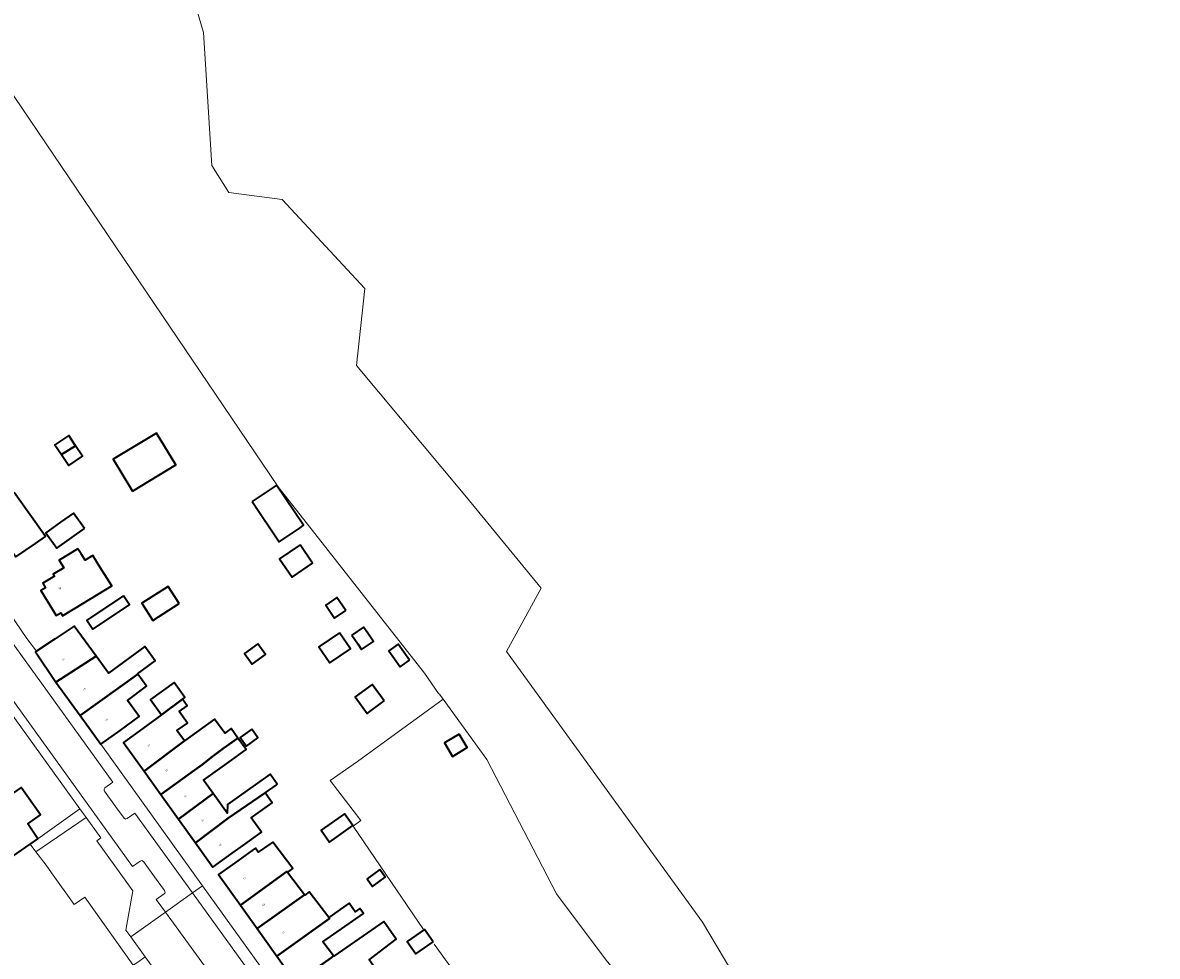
# Model space of a CAD drawing. Header units: metres. Extents: x 197700 to 204338, y 317132 to 325229.
# Tile 150 of 256: x 200096 to 200335, y 318187 to 318384. Entities that reach past the tile are written whole.
import ezdxf
from ezdxf.enums import TextEntityAlignment as Align

# ---------------------------------------------------------------- set-up
doc = ezdxf.new("R2010")
doc.units = ezdxf.units.M
for name, color, linetype, lineweight in [('B-WE-GR-BEPLANTING_CULTUUR_HEESTERS-GV', 90, 'Continuous', 18), ('B-WE-IE-TERREINAFSCHEIDING_KUNSTMATIG_HEKWERK-G', 20, 'IE-TERREINAFSCHEIDING-KUNSTMATIG', 18), ('B-WE-IE-TERREINAFSCHEIDING_KUNSTMATIG_MUUR-G', 90, 'IE-TERREINAFSCHEIDING-KUNSTMATIG-DICHT', 18), ('B-WE-OG-BEBOUWING-GV', 7, 'Continuous', 35), ('B-WE-OG-BEBOUWING-T18', 10, 'Continuous', 18), ('B-WE-OG-TERREIN_CULTUURSCHEIDING-GV', 7, 'Continuous', 18), ('B-WE-OG-TERREIN_ERF-GV', 7, 'Continuous', 18), ('B-WE-VH-VERHARDING_ASFALT-GV', 252, 'Continuous', 18), ('B-WE-VH-VERHARDING_TEGEL-GV', 252, 'Continuous', 18)]:
    doc.layers.add(name, color=color, linetype=linetype, lineweight=lineweight)
doc.styles.add('NLCS-ISO-M200-T18', font='NLCS-ISO.ttf', dxfattribs={"height": 0.36})
doc.linetypes.add('IE-TERREINAFSCHEIDING-KUNSTMATIG', pattern='A,4,[82,NLCS.SHX,S=0.75,R=90,X=0,Y=0],4,-2', length=10)
doc.linetypes.add('IE-TERREINAFSCHEIDING-KUNSTMATIG-DICHT', pattern='A,8,-1,[82,NLCS.SHX,S=0.75,R=90,X=0,Y=0],-1', length=10)

msp = doc.modelspace()

# ---------------------------------------------------------------- linework, layer by layer
at = {"layer": 'B-WE-GR-BEPLANTING_CULTUUR_HEESTERS-GV'}
msp.add_lwpolyline([(200111.863, 318211.315), (200112.709, 318211.911), (200109.612, 318216.2), (200099.025, 318209.012), (200101.177, 318206.166), (200102.304, 318204.578), (200107.066, 318197.878), (200109.339, 318199.447), (200119.54, 318185.11), (200120.684, 318185.902), (200122.055, 318186.852), (200119.03, 318191.049), (200117.992, 318192.49), (200119.446, 318200.751)], close=True, dxfattribs=at)
at = {"layer": 'B-WE-IE-TERREINAFSCHEIDING_KUNSTMATIG_HEKWERK-G'}
for points in [[(200337.073, 318103.195), (200331.151, 318103.683), (200324.771, 318106.15), (200319.224, 318109.174), (200313.047, 318112.851), (200273.803, 318145.981), (200248.819, 318178.548), (200239.523, 318194.138), (200198.205, 318251.168), (200205.49, 318264.537), (200189.806, 318283.74), (200166.563, 318311.479), (200168.354, 318327.714), (200150.906, 318346.454), (200139.675, 318347.885), (200136.124, 318353.568), (200134.309, 318381.619), (200130.454, 318394.752)], [(200180.888, 318246.594), (200150.09, 318285.887), (200089.527, 318375.299)], [(200184.888, 318241.134), (200184.116, 318242.198), (200183.882, 318242.36)], [(200165.921, 318214.363), (200167.469, 318215.598), (200161.061, 318224.023), (200166.771, 318228.018), (200184.888, 318241.134)], [(200282.442, 318110.006), (200258.893, 318139.762), (200252.129, 318145.14), (200232.092, 318170.662), (200219.209, 318186.124), (200208.722, 318200.102), (200194.076, 318228.46), (200184.888, 318241.134)], [(200165.921, 318214.363), (200180.728, 318192.597)], [(200099.025, 318209.012), (200097.817, 318210.615)], [(200101.177, 318206.166), (200099.025, 318209.012)], [(200182.988, 318189.526), (200198.215, 318168.478), (200206.646, 318156.513), (200212.607, 318148.185)]]:
    msp.add_lwpolyline(points, dxfattribs=at)
at = {"layer": 'B-WE-IE-TERREINAFSCHEIDING_KUNSTMATIG_MUUR-G'}
msp.add_lwpolyline([(200108.309, 318218.006), (200099.448, 318211.747)], dxfattribs=at)
at = {"layer": 'B-WE-OG-BEBOUWING-GV'}
for points in [[(200119.358, 318285.002), (200128.478, 318290.51), (200124.428, 318297.214), (200115.309, 318291.707)], [(200107.388, 318294.531), (200105.957, 318296.698), (200103.039, 318294.772), (200104.395, 318292.718)], [(200104.395, 318292.718), (200105.931, 318290.392), (200108.849, 318292.318), (200107.388, 318294.531)], [(200144.625, 318282.783), (200150.321, 318274.332), (200154.693, 318277.279), (200155.432, 318277.777), (200149.736, 318286.228), (200148.997, 318285.73)], [(200094.475, 318284.688), (200090.011, 318281.551), (200085.941, 318278.691), (200090.555, 318272.123), (200092.949, 318273.811), (200094.809, 318271.129), (200098.918, 318273.977), (200101.041, 318275.434)], [(200109.242, 318277.1), (200106.921, 318280.355), (200104.208, 318278.421), (200101.082, 318276.193), (200103.403, 318272.937)], [(200154.722, 318273.653), (200150.378, 318270.688), (200153.003, 318266.842), (200157.347, 318269.806)], [(200107.877, 318272.845), (200103.945, 318270.463), (200104.94, 318268.82), (200102.69, 318267.458), (200102.926, 318267.068), (200100.463, 318265.577), (200101.033, 318264.636), (200100.067, 318264.05), (200103.279, 318258.747), (200104.245, 318259.333), (200104.608, 318258.734), (200108.885, 318261.324), (200115.03, 318265.045), (200112.582, 318268.911), (200110.998, 318271.412), (200109.418, 318270.411), (200108.557, 318271.771)], [(200129.227, 318261.273), (200126.926, 318264.892), (200121.345, 318261.343), (200123.647, 318257.724)], [(200117.466, 318262.909), (200109.739, 318257.818), (200110.993, 318255.915), (200118.72, 318261.005)], [(200164.346, 318259.829), (200162.468, 318262.581), (200160.101, 318260.966), (200161.979, 318258.213)], [(200099.125, 318251.24), (200098.958, 318251.129), (200103.209, 318244.748), (200111.736, 318250.184), (200107.078, 318256.541), (200103.093, 318253.885)], [(200165.623, 318254.624), (200166.858, 318252.813), (200167.668, 318251.627), (200170.139, 318253.313), (200169.959, 318253.576), (200168.953, 318255.05), (200168.094, 318256.31)], [(200163.035, 318255.143), (200158.651, 318252.151), (200160.95, 318248.782), (200165.334, 318251.774)], [(200108.345, 318237.676), (200120.485, 318246.414), (200120.421, 318246.502), (200124.184, 318249.26), (200121.99, 318252.254), (200114.332, 318246.641), (200111.736, 318250.184), (200103.209, 318244.748)], [(200145.773, 318252.801), (200142.981, 318250.771), (200144.597, 318248.549), (200147.388, 318250.579)], [(200177.741, 318249.355), (200175.338, 318252.753), (200173.379, 318251.368), (200175.782, 318247.97)], [(200120.485, 318246.414), (200108.345, 318237.676), (200112.731, 318231.638), (200116.777, 318234.577), (200120.796, 318237.497), (200120.442, 318237.983), (200118.304, 318240.898), (200122.353, 318243.866)], [(200129.931, 318241.141), (200130.415, 318241.486), (200128.163, 318244.638), (200123.186, 318241.082), (200125.517, 318237.822)], [(200172.449, 318240.773), (200169.917, 318244.254), (200166.29, 318241.616), (200168.822, 318238.135)], [(200125.517, 318237.822), (200121.534, 318234.965), (200117.471, 318232.051), (200121.845, 318225.953), (200130.307, 318232.378), (200128.756, 318234.547), (200130.965, 318236.126), (200129.248, 318238.53), (200130.935, 318239.736), (200129.931, 318241.141)], [(200130.307, 318232.378), (200121.845, 318225.953), (200125.372, 318221.035), (200132.456, 318226.179), (200134.122, 318227.405), (200135.947, 318228.828), (200138.518, 318230.731), (200141.614, 318232.944), (200140.19, 318234.937), (200138.81, 318233.951), (200136.68, 318236.932)], [(200144.512, 318234.82), (200142.097, 318233.063), (200143.396, 318231.277), (200145.811, 318233.034)], [(200125.372, 318221.035), (200129.092, 318215.848), (200136.402, 318221.272), (200134.378, 318224.105), (200140.253, 318228.303), (200143.35, 318230.514), (200141.614, 318232.944), (200138.518, 318230.731), (200135.947, 318228.828), (200134.122, 318227.405), (200132.456, 318226.179)], [(200188.258, 318233.765), (200185.127, 318231.915), (200186.8, 318229.084), (200189.931, 318230.934)], [(200129.092, 318215.848), (200132.644, 318210.896), (200139.516, 318216.107), (200147.334, 318221.398), (200149.65, 318223.046), (200149.894, 318223.218), (200148.385, 318225.34), (200145.219, 318223.095), (200141.833, 318220.693), (200139.422, 318218.971), (200139.348, 318217.149), (200136.402, 318221.272)], [(200092.983, 318207.338), (200093.017, 318207.287), (200094.162, 318208.081), (200097.817, 318210.615), (200099.448, 318211.747), (200097.302, 318214.881), (200097.828, 318215.249), (200099.988, 318216.758), (200095.92, 318222.523), (200088.854, 318217.71), (200089.006, 318217.483), (200089.25, 318217.119), (200091.586, 318213.75), (200092.697, 318214.52), (200093.862, 318212.777), (200090.681, 318210.65)], [(200132.644, 318210.896), (200136.312, 318205.782), (200140.375, 318208.696), (200142.754, 318210.402), (200146.554, 318213.128), (200144.385, 318216.163), (200148.801, 318219.32), (200147.334, 318221.398), (200139.516, 318216.107)], [(200165.81, 318214.526), (200164.054, 318217.001), (200159.136, 318213.512), (200160.893, 318211.037)], [(200142.123, 318197.761), (200151.918, 318204.815), (200152.077, 318204.594), (200153.205, 318205.454), (200148.938, 318211.05), (200148.306, 318210.61), (200145.892, 318208.93), (200145.28, 318209.733), (200143.921, 318208.765), (200141.599, 318207.111), (200137.527, 318204.21)], [(200142.123, 318197.761), (200145.633, 318192.834), (200152.966, 318198.047), (200155.636, 318199.926), (200152.077, 318204.594), (200151.918, 318204.815)], [(200171.48, 318205.235), (200168.808, 318203.291), (200169.98, 318201.679), (200172.653, 318203.622)], [(200160.732, 318195.151), (200156.621, 318200.544), (200155.67, 318199.881), (200155.636, 318199.926), (200152.966, 318198.047), (200145.633, 318192.834), (200149.785, 318187.007), (200160.907, 318194.904)], [(200149.785, 318187.007), (200153.809, 318181.36), (200161.243, 318186.679), (200161.741, 318187.032), (200159.48, 318189.999), (200168.059, 318195.97), (200167.308, 318197.051), (200166.318, 318196.362), (200165.073, 318198.171), (200160.732, 318195.151), (200160.907, 318194.904)], [(200170.196, 318184.91), (200170.115, 318185.025), (200169.26, 318186.248), (200174.966, 318190.598), (200172.372, 318194.325), (200161.794, 318186.963), (200161.741, 318187.032), (200161.243, 318186.679), (200153.809, 318181.36), (200157.631, 318175.997), (200167.126, 318182.75), (200169.858, 318184.674)], [(200182.758, 318190.034), (200180.947, 318192.639), (200177.281, 318190.09), (200179.092, 318187.485)]]:
    msp.add_lwpolyline(points, close=True, dxfattribs=at)
at = {"layer": 'B-WE-OG-TERREIN_CULTUURSCHEIDING-GV'}
msp.add_lwpolyline([(200097.817, 318210.615), (200099.025, 318209.012), (200109.612, 318216.2), (200108.309, 318218.006), (200099.448, 318211.747)], close=True, dxfattribs=at)
at = {"layer": 'B-WE-OG-TERREIN_ERF-GV'}
for points in [[(200089.527, 318375.299), (200150.09, 318285.887), (200180.888, 318246.594), (200183.882, 318242.36), (200184.116, 318242.198), (200184.888, 318241.134), (200194.076, 318228.46), (200208.722, 318200.102), (200219.209, 318186.124)], [(200219.209, 318186.124), (200208.722, 318200.102), (200194.076, 318228.46), (200184.888, 318241.134), (200184.116, 318242.198), (200183.882, 318242.36), (200180.888, 318246.594), (200150.09, 318285.887), (200089.527, 318375.299)], [(200093.511, 318259.176), (200097.076, 318253.966), (200099.125, 318251.24), (200103.093, 318253.885), (200107.078, 318256.541), (200111.736, 318250.184), (200114.332, 318246.641), (200121.99, 318252.254), (200124.184, 318249.26), (200120.421, 318246.502), (200120.485, 318246.414), (200122.353, 318243.866), (200118.304, 318240.898), (200120.442, 318237.983), (200120.796, 318237.497), (200116.777, 318234.577), (200112.731, 318231.638), (200134.159, 318201.814), (200170.803, 318150.811)], [(200095.92, 318222.523), (200099.988, 318216.758), (200097.828, 318215.249), (200097.302, 318214.881), (200099.448, 318211.747), (200108.309, 318218.006), (200082.425, 318253.89)], [(200153.809, 318181.36), (200149.785, 318187.007), (200145.633, 318192.834), (200142.123, 318197.761), (200137.527, 318204.21), (200141.599, 318207.111), (200143.921, 318208.765), (200145.28, 318209.733), (200145.892, 318208.93), (200148.306, 318210.61), (200148.938, 318211.05), (200153.205, 318205.454), (200152.077, 318204.594), (200155.636, 318199.926), (200155.67, 318199.881), (200156.621, 318200.544), (200160.732, 318195.151), (200165.073, 318198.171), (200166.318, 318196.362), (200167.308, 318197.051), (200168.059, 318195.97), (200159.48, 318189.999), (200161.741, 318187.032), (200161.794, 318186.963), (200172.372, 318194.325), (200174.966, 318190.598), (200169.26, 318186.248)], [(200080.175, 318138.911), (200125.16, 318170.685), (200120.548, 318177.229), (200121.25, 318177.727), (200117.189, 318183.446), (200119.54, 318185.11), (200109.339, 318199.447), (200107.066, 318197.878), (200102.304, 318204.578), (200101.177, 318206.166), (200099.025, 318209.012), (200097.817, 318210.615), (200094.162, 318208.081)]]:
    msp.add_lwpolyline(points, dxfattribs=at)
for points in [[(200119.358, 318285.002), (200115.309, 318291.707), (200124.428, 318297.214), (200128.478, 318290.51)], [(200107.388, 318294.531), (200108.849, 318292.318), (200105.931, 318290.392), (200104.395, 318292.718), (200103.039, 318294.772), (200105.957, 318296.698)], [(200154.693, 318277.279), (200150.321, 318274.332), (200144.625, 318282.783), (200148.997, 318285.73), (200149.736, 318286.228), (200155.432, 318277.777)], [(200090.011, 318281.551), (200094.475, 318284.688), (200101.041, 318275.434), (200098.918, 318273.977), (200094.809, 318271.129), (200092.949, 318273.811), (200090.555, 318272.123), (200085.941, 318278.691)], [(200104.208, 318278.421), (200106.921, 318280.355), (200109.242, 318277.1), (200103.403, 318272.937), (200101.082, 318276.193)], [(200154.722, 318273.653), (200157.347, 318269.806), (200153.003, 318266.842), (200150.378, 318270.688)], [(200108.885, 318261.324), (200104.608, 318258.734), (200104.245, 318259.333), (200103.279, 318258.747), (200100.067, 318264.05), (200101.033, 318264.636), (200100.463, 318265.577), (200102.926, 318267.068), (200102.69, 318267.458), (200104.94, 318268.82), (200103.945, 318270.463), (200107.877, 318272.845), (200108.557, 318271.771), (200109.418, 318270.411), (200110.998, 318271.412), (200112.582, 318268.911), (200115.03, 318265.045)], [(200129.227, 318261.273), (200123.647, 318257.724), (200121.345, 318261.343), (200126.926, 318264.892)], [(200117.466, 318262.909), (200118.72, 318261.005), (200110.993, 318255.915), (200109.739, 318257.818)], [(200164.346, 318259.829), (200161.979, 318258.213), (200160.101, 318260.966), (200162.468, 318262.581)], [(200165.623, 318254.624), (200168.094, 318256.31), (200168.953, 318255.05), (200169.959, 318253.576), (200170.139, 318253.313), (200167.668, 318251.627), (200166.858, 318252.813)], [(200163.035, 318255.143), (200165.334, 318251.774), (200160.95, 318248.782), (200158.651, 318252.151)], [(200145.773, 318252.801), (200147.388, 318250.579), (200144.597, 318248.549), (200142.981, 318250.771)], [(200175.782, 318247.97), (200173.379, 318251.368), (200175.338, 318252.753), (200177.741, 318249.355)], [(200140.375, 318208.696), (200136.312, 318205.782), (200132.644, 318210.896), (200129.092, 318215.848), (200125.372, 318221.035), (200121.845, 318225.953), (200117.471, 318232.051), (200121.534, 318234.965), (200125.517, 318237.822), (200123.186, 318241.082), (200128.163, 318244.638), (200130.415, 318241.486), (200129.931, 318241.141), (200130.935, 318239.736), (200129.248, 318238.53), (200130.965, 318236.126), (200128.756, 318234.547), (200130.307, 318232.378), (200136.68, 318236.932), (200138.81, 318233.951), (200140.19, 318234.937), (200141.614, 318232.944), (200143.35, 318230.514), (200140.253, 318228.303), (200134.378, 318224.105), (200136.402, 318221.272), (200139.348, 318217.149), (200139.422, 318218.971), (200141.833, 318220.693), (200145.219, 318223.095), (200148.385, 318225.34), (200149.894, 318223.218), (200149.65, 318223.046), (200147.334, 318221.398), (200148.801, 318219.32), (200144.385, 318216.163), (200146.554, 318213.128), (200142.754, 318210.402)], [(200172.449, 318240.773), (200168.822, 318238.135), (200166.29, 318241.616), (200169.917, 318244.254)], [(200144.512, 318234.82), (200145.811, 318233.034), (200143.396, 318231.277), (200142.097, 318233.063)], [(200188.258, 318233.765), (200189.931, 318230.934), (200186.8, 318229.084), (200185.127, 318231.915)], [(200164.054, 318217.001), (200165.81, 318214.526), (200160.893, 318211.037), (200159.136, 318213.512)], [(200171.48, 318205.235), (200172.653, 318203.622), (200169.98, 318201.679), (200168.808, 318203.291)], [(200182.758, 318190.034), (200179.092, 318187.485), (200177.281, 318190.09), (200180.947, 318192.639)]]:
    msp.add_lwpolyline(points, close=True, dxfattribs=at)
at = {"layer": 'B-WE-VH-VERHARDING_ASFALT-GV'}
for points in [[(200113.577, 318222.478), (200115.201, 318223.653), (200087.616, 318261.848), (200083.145, 318268.08), (200078.746, 318274.365), (200070.925, 318285.869), (200065.135, 318281.961), (200068.382, 318277.173), (200074.651, 318268.006), (200081.102, 318258.965), (200119.391, 318205.887), (200121.025, 318207.045), (200121.366, 318207.123), (200121.665, 318206.939), (200124.017, 318203.693), (200126.144, 318200.821)], [(200126.027, 318200.102), (200124.392, 318198.954), (200126.346, 318196.255), (200132.047, 318200.311), (200119.891, 318217.16), (200118.233, 318215.972), (200117.894, 318215.892), (200117.598, 318216.075), (200115.818, 318218.526), (200113.465, 318221.788)]]:
    msp.add_lwpolyline(points, dxfattribs=at)
for points in [[(200113.465, 318221.788, -0.4143959), (200113.577, 318222.478)], [(200126.144, 318200.821, -0.4190849), (200126.027, 318200.102)]]:
    msp.add_lwpolyline(points, format="xyb", dxfattribs=at)
msp.add_lwpolyline([(200147.474, 318178.927), (200132.047, 318200.311), (200126.346, 318196.255), (200137.692, 318180.584), (200141.725, 318174.961)], close=True, dxfattribs=at)
at = {"layer": 'B-WE-VH-VERHARDING_TEGEL-GV'}
for points in [[(200108.345, 318237.676), (200103.209, 318244.748), (200098.958, 318251.129), (200099.125, 318251.24), (200097.076, 318253.966), (200093.511, 318259.176), (200091.323, 318262.247), (200074.526, 318286.6), (200073.664, 318286.018), (200072.876, 318287.186), (200070.925, 318285.869), (200078.746, 318274.365), (200083.145, 318268.08), (200087.616, 318261.848), (200115.201, 318223.653), (200113.577, 318222.478)], [(200126.144, 318200.821), (200124.017, 318203.693), (200121.665, 318206.939), (200121.366, 318207.123), (200121.025, 318207.045), (200119.391, 318205.887), (200081.102, 318258.965)], [(200082.425, 318253.89), (200108.309, 318218.006), (200109.612, 318216.2), (200112.709, 318211.911), (200111.863, 318211.315), (200119.446, 318200.751), (200117.992, 318192.49), (200119.03, 318191.049), (200126.346, 318196.255), (200124.392, 318198.954), (200126.027, 318200.102)], [(200113.465, 318221.788), (200115.818, 318218.526), (200117.598, 318216.075), (200117.894, 318215.892), (200118.233, 318215.972), (200119.891, 318217.16), (200132.047, 318200.311), (200134.159, 318201.814), (200112.731, 318231.638), (200108.345, 318237.676)], [(200141.725, 318174.961), (200137.692, 318180.584), (200126.346, 318196.255), (200119.03, 318191.049), (200122.055, 318186.852), (200126.034, 318181.33), (200131.589, 318173.622), (200136.575, 318169.43), (200136.881, 318169.223), (200138.89, 318166.371), (200139.18, 318166.186), (200139.52, 318166.24), (200139.599, 318166.296)]]:
    msp.add_lwpolyline(points, dxfattribs=at)
for points in [[(200113.577, 318222.478, 0.4143959), (200113.465, 318221.788)], [(200126.027, 318200.102, 0.4190849), (200126.144, 318200.821)]]:
    msp.add_lwpolyline(points, format="xyb", dxfattribs=at)
msp.add_lwpolyline([(200147.474, 318178.927), (200153.891, 318170.033), (200157.804, 318164.614), (200196.405, 318111.214), (200198.191, 318112.517), (200196.496, 318114.898), (200193.621, 318118.935), (200190.659, 318123.096), (200187.122, 318128.063), (200170.711, 318150.74), (200170.803, 318150.811), (200134.159, 318201.814), (200132.047, 318200.311)], close=True, dxfattribs=at)

# ---------------------------------------------------------------- texts
at = {"layer": 'B-WE-OG-BEBOUWING-T18', "style": 'NLCS-ISO-M200-T18'}
msp.add_text('39', height=0.36, dxfattribs=at).set_placement((200104.065, 318264.454), align=Align.MIDDLE)
for s, rotation, p in [('41', 33.6, (200104.845, 318249.507)), ('43', 35.9, (200109.248, 318243.239)), ('45', 35.9, (200113.922, 318236.805)), ('47', 35.6, (200122.851, 318231.413)), ('49', 35.6, (200126.62, 318226.159)), ('51', 35.6, (200130.552, 318220.676)), ('53', 35.6, (200134.156, 318215.651)), ('55', 35.6, (200137.925, 318210.397)), ('57', 35.4, (200143.019, 318203.395)), ('59', 35.4, (200146.999, 318197.81)), ('61', 35.4, (200151.149, 318191.986))]:
    msp.add_text(s, height=0.36, rotation=rotation, dxfattribs=at).set_placement(p, align=Align.MIDDLE)

doc.saveas('drawing.dxf')
